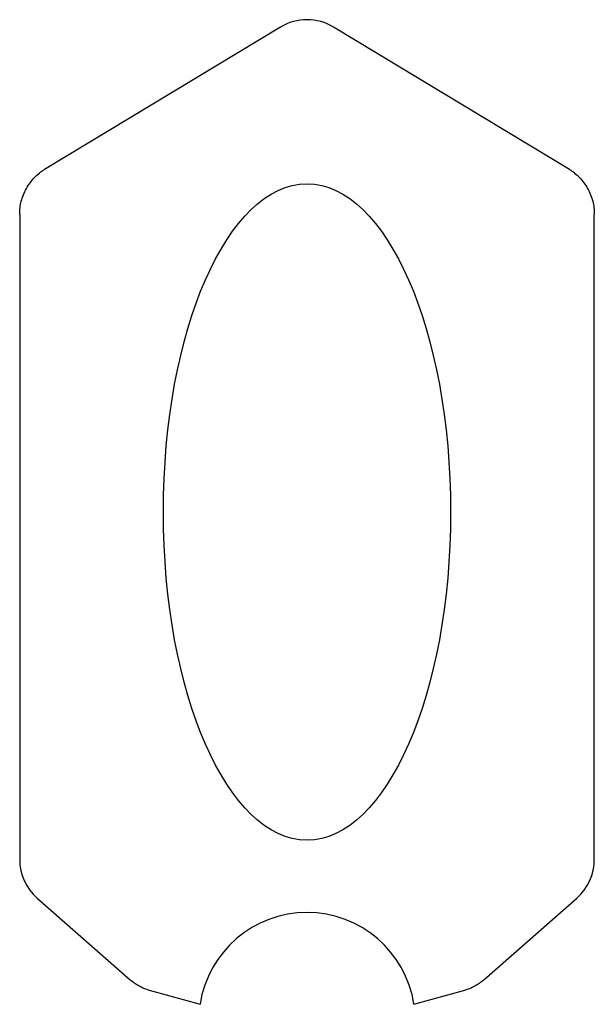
# Model space of a CAD drawing. Header units: millimetres. Extents: x 0 to 335, y 0 to 574.
import ezdxf

# ---------------------------------------------------------------- set-up
doc = ezdxf.new("R2010")
doc.units = ezdxf.units.MM
doc.linetypes.add('SLD-Sürekli', pattern=[0])

msp = doc.modelspace()

# ---------------------------------------------------------------- linework, layer by layer
at = {"color": 7, "linetype": 'SLD-Sürekli', "lineweight": 25}
for p, q in [((152.39, 570.11), (14.92, 487.11)), ((320.88, 487.11), (183.41, 570.11)), ((0.4, 460.8), (0.4, 84.87)), ((335.4, 84.87), (335.4, 460.8)), ((10.61, 62.32), (64.84, 14.74)), ((270.96, 14.74), (325.19, 62.32)), ((75.97, 8.68), (105.54, 0.4)), ((230.26, 0.4), (259.83, 8.68))]:
    msp.add_line(p, q, dxfattribs=at)
for centre, radius, start, end in [((167.9, 544.43), 30, 58.87934, 121.12066), ((30.4, 84.87), 30, 180, 228.735), ((305.4, 84.87), 30, 311.265, 0), ((167.9, -9.2), 63.1, 8.75514, 171.24486)]:
    msp.add_arc(centre, radius, start, end, dxfattribs=at)
msp.add_ellipse((167.9, 287.42), major_axis=(0, -191.33), ratio=0.437718, dxfattribs=at)
for points, knots in [([(0.4, 460.8), (0.4, 462.09), (0.55, 464.64), (1.51, 469.86), (3.49, 474.92), (6.39, 479.44), (8.95, 482.46), (11.34, 484.63), (13.36, 486.13), (14.39, 486.8), (14.92, 487.11)], [0, 0, 0, 0, 0.125, 0.25, 0.5, 0.625, 0.75, 0.875, 0.9375, 1, 1, 1, 1]), ([(320.88, 487.11), (321.41, 486.8), (322.44, 486.13), (324.46, 484.63), (326.85, 482.46), (329.41, 479.44), (332.31, 474.92), (334.29, 469.86), (335.25, 464.64), (335.4, 462.09), (335.4, 460.8)], [0, 0, 0, 0, 0.0625, 0.125, 0.25, 0.375, 0.5, 0.75, 0.875, 1, 1, 1, 1])]:
    msp.add_open_spline(points, degree=3, knots=knots, dxfattribs=at)
for points in [[(64.84, 14.74), (65.64, 14.04), (67.33, 12.72), (70.06, 11.02), (72.96, 9.65), (74.95, 8.97), (75.97, 8.68)], [(259.83, 8.68), (260.85, 8.97), (262.84, 9.65), (265.74, 11.02), (268.47, 12.72), (270.16, 14.04), (270.96, 14.74)]]:
    msp.add_open_spline(points, degree=3, dxfattribs=at)

doc.saveas('drawing.dxf')
